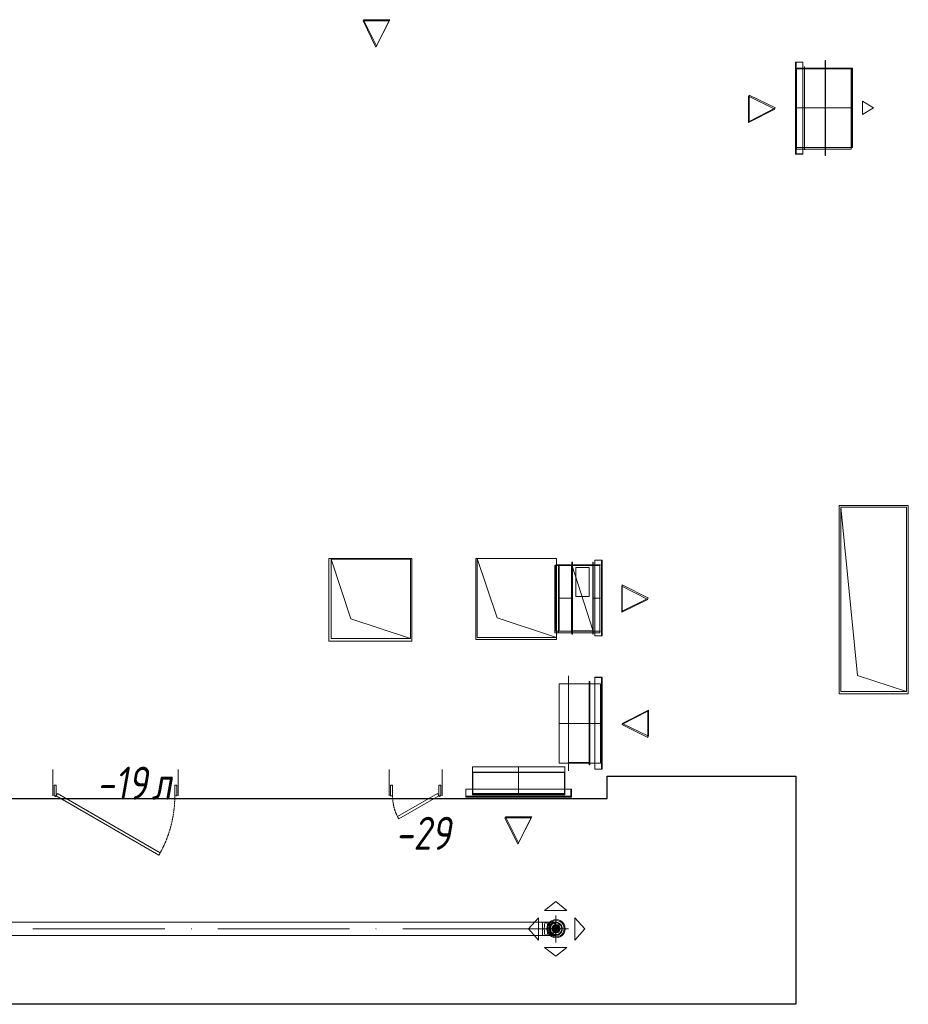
# Model space of a CAD drawing. Header units: millimetres. Extents: x -521669 to 178656, y -69521 to 560843.
# Tile 21 of 256: x -497337 to -490604, y 528599 to 536062. Entities that reach past the tile are written whole.
import ezdxf

# ---------------------------------------------------------------- set-up
doc = ezdxf.new("R2010")
doc.units = ezdxf.units.MM
doc.linetypes.add('-D1-02х01', pattern=[3, 2, -1])
doc.layers.get('Defpoints').update_dxf_attribs({"color": 31})
doc.layers.add('A-DOOR', color=7, linetype='Continuous', lineweight=5)
doc.layers.add('A-DOOR-IDEN', color=7, linetype='Continuous', lineweight=9)
doc.layers.add('PDF8_Воздуховоды', color=3, linetype='Continuous')
doc.layers.add('PDF8_Изоляция', color=7, linetype='Continuous')
doc.layers.add('PDF8_Узлы', color=7, linetype='Continuous', true_color=0xaaaaaa)
doc.styles.add('fl_iso paper', font='isocpeur.ttf', dxfattribs={"width": 0.8, "oblique": 10})

# ---------------------------------------------------------------- blocks, each defined once
blk = doc.blocks.new('yuyuiiooi')
at = {"layer": 'PDF8_Воздуховоды', "transparency": 33554559}
for points in [[(23806.257024, 8741.09544), (23806.257024, 8745.328416), (23802.024048, 8745.328416), (23797.791072, 8741.09544), (23802.024048, 8736.862464), (23806.257024, 8736.862464)], [(23806.257024, 8741.09544), (23806.257024, 8745.328416), (23802.024048, 8745.328416), (23797.791072, 8741.09544), (23802.024048, 8736.862464), (23806.257024, 8736.862464)], [(25203.139104, 8741.09544), (25203.139104, 8745.328416), (25198.906128, 8745.328416), (25194.673152, 8741.09544), (25198.906128, 8736.862464), (25203.139104, 8736.862464)], [(25203.139104, 8741.09544), (25203.139104, 8745.328416), (25198.906128, 8745.328416), (25194.673152, 8741.09544), (25198.906128, 8736.862464), (25203.139104, 8736.862464)]]:
    blk.add_hatch(color=1, dxfattribs=at).paths.add_polyline_path(points)
at = {"layer": 'PDF8_Воздуховоды', "lineweight": 18}
for points in [[(25105.780656, 15632.380368), (25304.730528, 15632.380368), (25203.139104, 15433.430496)], [(28382.10408, 15310.674192), (28432.899792, 15310.674192), (28432.899792, 14616.466128), (28382.10408, 14616.466128), (28382.10408, 15310.674192), (28382.10408, 14616.466128), (28432.899792, 14616.466128), (28432.899792, 15310.674192), (28377.871104, 15310.674192), (28377.871104, 14612.233152), (28432.899792, 14612.233152), (28432.899792, 15310.674192), (28432.899792, 14612.233152), (28377.871104, 14612.233152), (28377.871104, 15310.674192), (28432.899792, 15310.674192)], [(28606.451808, 14603.7672), (28602.218832, 14603.7672), (28606.451808, 14603.7672), (28606.451808, 15323.37312), (28602.218832, 15323.37312), (28602.218832, 14603.7672), (28602.218832, 15323.37312), (28606.451808, 15323.37312)], [(28377.871104, 15281.04336), (28382.10408, 15281.04336)], [(28382.10408, 15272.577408), (28377.871104, 15272.577408)], [(28382.10408, 15264.111456), (28377.871104, 15264.111456), (28382.10408, 15264.111456), (28382.10408, 14663.028864), (28377.871104, 14663.028864), (28377.871104, 15264.111456), (28377.871104, 14663.028864), (28382.10408, 14663.028864)], [(28445.59872, 14646.09696), (28445.59872, 15276.810384)], [(28606.451808, 15264.111456), (28445.59872, 15264.111456), (28606.451808, 15264.111456), (28445.59872, 15264.111456)], [(28606.451808, 15264.111456), (28445.59872, 15264.111456), (28445.59872, 14663.028864), (28606.451808, 14663.028864), (28606.451808, 15264.111456), (28445.59872, 15264.111456), (28445.59872, 14663.028864), (28606.451808, 14663.028864)], [(28606.451808, 15264.111456), (28445.59872, 15264.111456), (28445.59872, 14663.028864), (28606.451808, 14663.028864), (28606.451808, 15264.111456), (28445.59872, 15264.111456), (28445.59872, 14663.028864), (28606.451808, 14663.028864)], [(28445.59872, 14663.028864), (28602.218832, 14663.028864), (28602.218832, 15264.111456), (28445.59872, 15264.111456), (28445.59872, 14663.028864), (28445.59872, 15264.111456), (28602.218832, 15264.111456), (28602.218832, 14663.028864), (28445.59872, 14663.028864), (28606.451808, 14663.028864), (28445.59872, 14663.028864), (28445.59872, 15259.87848), (28606.451808, 15259.87848), (28606.451808, 14663.028864), (28606.451808, 15259.87848), (28445.59872, 15259.87848)], [(28026.534096, 14861.978736), (28026.534096, 15060.928608), (28225.483968, 14963.57016)], [(28885.828224, 14912.774448), (28885.828224, 15014.365872), (28970.487744, 14963.57016)], [(28377.871104, 14654.562912), (28382.10408, 14654.562912)], [(28382.10408, 14641.863984), (28377.871104, 14641.863984)], [(28606.451808, 14663.028864), (28445.59872, 14663.028864), (28606.451808, 14663.028864), (28445.59872, 14663.028864)], [(24860.268048, 10942.24296), (25461.35064, 10942.24296), (25008.422208, 11090.39712), (24860.268048, 11543.325552)], [(26566.157376, 11547.558528), (26566.157376, 10950.708912), (26117.46192, 11098.863072), (25965.074784, 11547.558528)], [(26561.9244, 11500.995792), (26587.322256, 11500.995792), (26587.322256, 10997.271648), (26561.9244, 10997.271648), (26587.322256, 10997.271648), (26587.322256, 11500.995792)], [(26684.680704, 10976.106768), (26684.680704, 11522.160672), (26684.680704, 10976.106768), (26688.91368, 10976.106768), (26688.91368, 11522.160672), (26684.680704, 11522.160672), (26688.91368, 11522.160672), (26688.91368, 10976.106768)], [(26845.533792, 11500.995792), (26684.680704, 11500.995792), (26845.533792, 10997.271648), (26845.533792, 11500.995792), (26684.680704, 11500.995792), (26845.533792, 10997.271648)], [(26845.533792, 11500.995792), (26684.680704, 11500.995792), (26845.533792, 10997.271648), (26845.533792, 11500.995792), (26684.680704, 11500.995792), (26845.533792, 10997.271648)], [(26845.533792, 11500.995792), (26684.680704, 11500.995792), (26845.533792, 11500.995792), (26684.680704, 11500.995792)], [(26845.533792, 11001.504624), (26684.680704, 11001.504624), (26684.680704, 11496.762816), (26845.533792, 11496.762816), (26684.680704, 11496.762816), (26684.680704, 11001.504624), (26845.533792, 11001.504624), (26845.533792, 11496.762816)], [(26688.91368, 10997.271648), (26841.300816, 10997.271648), (26841.300816, 11500.995792), (26688.91368, 11500.995792), (26841.300816, 11500.995792), (26841.300816, 10997.271648), (26688.91368, 10997.271648), (26688.91368, 11500.995792)], [(26841.300816, 10976.106768), (26845.533792, 10976.106768), (26845.533792, 11522.160672), (26841.300816, 11522.160672), (26845.533792, 11522.160672), (26845.533792, 10976.106768), (26841.300816, 10976.106768), (26841.300816, 11522.160672)], [(26913.261408, 11534.8596), (26913.261408, 10963.40784), (26858.23272, 10963.40784), (26858.23272, 11534.8596), (26858.23272, 10963.40784), (26858.23272, 11534.8596), (26858.23272, 10963.40784), (26909.028432, 10963.40784), (26909.028432, 11534.8596), (26909.028432, 10963.40784), (26858.23272, 10963.40784), (26913.261408, 10963.40784), (26913.261408, 11534.8596), (26858.23272, 11534.8596), (26909.028432, 11534.8596), (26858.23272, 11534.8596)], [(26909.028432, 11517.927696), (26913.261408, 11517.927696)], [(26913.261408, 11509.461744), (26909.028432, 11509.461744)], [(26913.261408, 10997.271648), (26909.028432, 10997.271648), (26909.028432, 11500.995792), (26913.261408, 11500.995792), (26909.028432, 11500.995792), (26909.028432, 10997.271648), (26913.261408, 10997.271648), (26913.261408, 11500.995792)], [(26815.90296, 11479.830912), (26815.90296, 11259.71616), (26714.311536, 11259.71616), (26714.311536, 11479.830912), (26815.90296, 11479.830912), (26815.90296, 11259.71616), (26714.311536, 11259.71616), (26714.311536, 11479.830912)], [(27065.648544, 11348.608656), (27065.648544, 11149.658784), (27264.598416, 11247.017232)], [(26845.533792, 10997.271648), (26684.680704, 10997.271648), (26845.533792, 10997.271648), (26684.680704, 10997.271648)], [(26909.028432, 10988.805696), (26913.261408, 10988.805696)], [(26913.261408, 10980.339744), (26909.028432, 10980.339744)], [(26587.322256, 9998.289312), (26587.322256, 10599.371904), (26900.56248, 10599.371904), (26900.56248, 9998.289312)], [(26659.282848, 10658.633568), (26659.282848, 9939.027648)], [(26659.282848, 10599.371904), (26820.135936, 10599.371904), (26659.282848, 10599.371904), (26820.135936, 10599.371904)], [(26659.282848, 9998.289312), (26820.135936, 9998.289312), (26820.135936, 10599.371904), (26659.282848, 10599.371904), (26659.282848, 9998.289312), (26820.135936, 9998.289312), (26820.135936, 10599.371904), (26659.282848, 10599.371904)], [(26659.282848, 9998.289312), (26820.135936, 9998.289312), (26820.135936, 10599.371904), (26659.282848, 10599.371904), (26659.282848, 9998.289312), (26820.135936, 9998.289312), (26820.135936, 10599.371904), (26659.282848, 10599.371904)], [(26820.135936, 10599.371904), (26659.282848, 10599.371904), (26820.135936, 10599.371904), (26820.135936, 10002.522288), (26659.282848, 10002.522288), (26659.282848, 10599.371904), (26659.282848, 10002.522288), (26820.135936, 10002.522288)], [(26659.282848, 10599.371904), (26659.282848, 9998.289312), (26659.282848, 10599.371904), (26815.90296, 10599.371904)], [(26815.90296, 10616.303808), (26820.135936, 10616.303808), (26820.135936, 9985.590384), (26820.135936, 10616.303808), (26815.90296, 10616.303808), (26815.90296, 9985.590384), (26820.135936, 9985.590384), (26815.90296, 9985.590384)], [(26909.028432, 9951.726576), (26858.23272, 9951.726576), (26858.23272, 10645.93464), (26909.028432, 10645.93464), (26909.028432, 9951.726576), (26909.028432, 10645.93464), (26858.23272, 10645.93464), (26858.23272, 9951.726576), (26913.261408, 9951.726576), (26913.261408, 10650.167616), (26858.23272, 10650.167616), (26858.23272, 9951.726576), (26858.23272, 10650.167616), (26913.261408, 10650.167616), (26913.261408, 9951.726576), (26858.23272, 9951.726576)], [(26909.028432, 10620.536784), (26913.261408, 10620.536784)], [(26913.261408, 10607.837856), (26909.028432, 10607.837856)], [(26909.028432, 9998.289312), (26913.261408, 9998.289312), (26909.028432, 9998.289312), (26909.028432, 10599.371904), (26913.261408, 10599.371904), (26913.261408, 9998.289312), (26913.261408, 10599.371904), (26909.028432, 10599.371904)], [(27264.598416, 10400.422032), (27264.598416, 10201.47216), (27065.648544, 10298.830608)], [(26629.652016, 9757.00968), (26629.652016, 9968.65848), (25931.210976, 9968.65848), (25931.210976, 9757.00968)], [(26659.282848, 9998.289312), (26820.135936, 9998.289312), (26659.282848, 9998.289312), (26820.135936, 9998.289312)], [(26909.028432, 9989.82336), (26913.261408, 9989.82336)], [(26913.261408, 9981.357408), (26909.028432, 9981.357408)], [(25880.415264, 9748.543728), (25880.415264, 9799.33944), (26676.214752, 9799.33944), (26676.214752, 9748.543728), (25880.415264, 9748.543728), (26676.214752, 9748.543728), (26676.214752, 9799.33944), (25880.415264, 9799.33944), (25880.415264, 9740.077776), (26680.447728, 9740.077776), (26680.447728, 9799.33944), (25880.415264, 9799.33944), (26680.447728, 9799.33944), (26680.447728, 9740.077776), (25880.415264, 9740.077776), (25880.415264, 9799.33944)], [(25910.046096, 9740.077776), (25910.046096, 9748.543728)], [(25922.745024, 9748.543728), (25922.745024, 9740.077776)], [(25931.210976, 9748.543728), (25931.210976, 9740.077776), (25931.210976, 9748.543728), (26629.652016, 9748.543728), (26629.652016, 9740.077776), (25931.210976, 9740.077776), (26629.652016, 9740.077776), (26629.652016, 9748.543728)], [(26638.117968, 9740.077776), (26638.117968, 9748.543728)], [(26650.816896, 9748.543728), (26650.816896, 9740.077776)], [(26180.95656, 9591.923616), (26379.906432, 9591.923616), (26278.315008, 9392.973744)]]:
    blk.add_lwpolyline(points, close=True, dxfattribs=at)
for points in [[(28377.871104, 15281.04336), (28377.871104, 15272.577408), (28377.871104, 15281.04336)], [(28377.871104, 15281.04336), (28377.871104, 15272.577408), (28377.871104, 15281.04336)], [(28382.10408, 15272.577408), (28382.10408, 15281.04336), (28382.10408, 15272.577408)], [(28382.10408, 15272.577408), (28382.10408, 15281.04336), (28382.10408, 15272.577408)], [(28390.570032, 15264.111456), (28805.40168, 15264.111456), (28805.40168, 14663.028864), (28805.40168, 15264.111456), (28809.634656, 15264.111456), (28805.40168, 15264.111456)], [(28445.59872, 15276.810384), (28445.59872, 14646.09696), (28445.59872, 15276.810384)], [(28809.634656, 15264.111456), (28809.634656, 14663.028864), (28809.634656, 15264.111456)], [(28390.570032, 14963.57016), (28805.40168, 14963.57016)], [(28377.871104, 14654.562912), (28377.871104, 14641.863984), (28377.871104, 14654.562912)], [(28377.871104, 14654.562912), (28377.871104, 14641.863984), (28377.871104, 14654.562912)], [(28382.10408, 14641.863984), (28382.10408, 14654.562912), (28382.10408, 14641.863984)], [(28382.10408, 14641.863984), (28382.10408, 14654.562912), (28382.10408, 14641.863984)], [(28805.40168, 14663.028864), (28390.570032, 14663.028864)], [(28809.634656, 14663.028864), (28805.40168, 14663.028864), (28809.634656, 14663.028864)], [(25461.35064, 10942.24296), (25461.35064, 11543.325552), (24860.268048, 11543.325552)], [(26566.157376, 10950.708912), (25965.074784, 10950.708912), (25965.074784, 11547.558528)], [(26561.9244, 10997.271648), (26561.9244, 11500.995792), (26561.9244, 10997.271648)], [(26587.322256, 11500.995792), (26684.680704, 11500.995792)], [(26845.533792, 11500.995792), (26900.56248, 11500.995792)], [(26909.028432, 11509.461744), (26909.028432, 11517.927696), (26909.028432, 11509.461744)], [(26909.028432, 11509.461744), (26909.028432, 11517.927696), (26909.028432, 11509.461744)], [(26913.261408, 11517.927696), (26913.261408, 11509.461744), (26913.261408, 11517.927696)], [(26913.261408, 11517.927696), (26913.261408, 11509.461744), (26913.261408, 11517.927696)], [(26684.680704, 11247.017232), (26587.322256, 11247.017232)], [(26845.533792, 11247.017232), (26900.56248, 11247.017232)], [(26684.680704, 10997.271648), (26587.322256, 10997.271648)], [(26900.56248, 10997.271648), (26845.533792, 10997.271648)], [(26909.028432, 10980.339744), (26909.028432, 10988.805696), (26909.028432, 10980.339744)], [(26909.028432, 10980.339744), (26909.028432, 10988.805696), (26909.028432, 10980.339744)], [(26913.261408, 10988.805696), (26913.261408, 10980.339744), (26913.261408, 10988.805696)], [(26913.261408, 10988.805696), (26913.261408, 10980.339744), (26913.261408, 10988.805696)], [(26659.282848, 10658.633568), (26659.282848, 9939.027648), (26659.282848, 10658.633568)], [(26659.282848, 9998.289312), (26815.90296, 9998.289312), (26815.90296, 10599.371904), (26815.90296, 9998.289312), (26659.282848, 9998.289312), (26659.282848, 10599.371904)], [(26909.028432, 10620.536784), (26909.028432, 10607.837856), (26909.028432, 10620.536784)], [(26909.028432, 10620.536784), (26909.028432, 10607.837856), (26909.028432, 10620.536784)], [(26913.261408, 10607.837856), (26913.261408, 10620.536784), (26913.261408, 10607.837856)], [(26913.261408, 10607.837856), (26913.261408, 10620.536784), (26913.261408, 10607.837856)], [(26587.322256, 10298.830608), (26900.56248, 10298.830608)], [(26278.315008, 9757.00968), (26278.315008, 9968.65848)], [(26909.028432, 9989.82336), (26909.028432, 9981.357408), (26909.028432, 9989.82336)], [(26909.028432, 9989.82336), (26909.028432, 9981.357408), (26909.028432, 9989.82336)], [(26913.261408, 9981.357408), (26913.261408, 9989.82336), (26913.261408, 9981.357408)], [(26913.261408, 9981.357408), (26913.261408, 9989.82336), (26913.261408, 9981.357408)], [(25922.745024, 9748.543728), (25910.046096, 9748.543728), (25922.745024, 9748.543728)], [(25922.745024, 9748.543728), (25910.046096, 9748.543728), (25922.745024, 9748.543728)], [(25910.046096, 9740.077776), (25922.745024, 9740.077776), (25910.046096, 9740.077776)], [(25910.046096, 9740.077776), (25922.745024, 9740.077776), (25910.046096, 9740.077776)], [(26650.816896, 9748.543728), (26638.117968, 9748.543728), (26650.816896, 9748.543728)], [(26650.816896, 9748.543728), (26638.117968, 9748.543728), (26650.816896, 9748.543728)], [(26638.117968, 9740.077776), (26650.816896, 9740.077776), (26638.117968, 9740.077776)], [(26638.117968, 9740.077776), (26650.816896, 9740.077776), (26638.117968, 9740.077776)]]:
    blk.add_lwpolyline(points, dxfattribs=at)
at = {"layer": 'PDF8_Воздуховоды', "color": 5, "lineweight": 18}
blk.add_lwpolyline([(28720.74216, 10540.11024), (29220.233328, 10540.11024), (28847.73144, 10662.866544), (28720.74216, 11936.99232)], close=True, dxfattribs=at)
blk.add_lwpolyline([(29220.233328, 10540.11024), (29220.233328, 11936.99232), (28720.74216, 11936.99232)], dxfattribs=at)
at = {"layer": 'PDF8_Воздуховоды', "color": 1, "lineweight": 18}
for points in [[(26477.26488, 8880.783648), (26561.9244, 8948.511264), (26646.58392, 8880.783648)], [(26430.702144, 8825.75496), (26354.508576, 8741.09544), (26430.702144, 8656.43592)], [(26705.845584, 8825.75496), (26782.039152, 8741.09544), (26705.845584, 8656.43592)], [(26460.332976, 8791.891152), (19738.367088, 8791.891152), (19738.367088, 8690.299728), (26460.332976, 8690.299728)], [(22599.858864, 8741.09544), (23598.8412, 8741.09544)], [(24000.97392, 8741.09544), (24999.956256, 8741.09544)], [(25402.088976, 8741.09544), (26460.332976, 8741.09544)], [(26460.332976, 8690.299728), (26460.332976, 8741.09544), (26460.332976, 8791.891152), (26460.332976, 8741.09544)], [(26485.730832, 8690.299728), (26485.730832, 8694.532704), (26481.497856, 8694.532704), (26477.26488, 8707.231632), (26477.26488, 8724.163536), (26473.031904, 8741.09544), (26477.26488, 8762.26032), (26477.26488, 8774.959248), (26481.497856, 8787.658176), (26485.730832, 8791.891152), (26489.963808, 8791.891152), (26494.196784, 8787.658176), (26498.42976, 8774.959248), (26498.42976, 8762.26032), (26502.662736, 8741.09544), (26498.42976, 8724.163536), (26498.42976, 8707.231632), (26494.196784, 8694.532704), (26489.963808, 8694.532704)], [(26532.293568, 8690.299728), (26528.060592, 8694.532704), (26519.59464, 8694.532704), (26515.361664, 8698.76568), (26506.895712, 8707.231632), (26498.42976, 8724.163536), (26498.42976, 8741.09544), (26498.42976, 8762.26032), (26506.895712, 8774.959248), (26515.361664, 8783.4252), (26519.59464, 8787.658176), (26528.060592, 8791.891152), (26532.293568, 8791.891152), (26540.75952, 8791.891152), (26549.225472, 8787.658176), (26553.458448, 8783.4252), (26561.9244, 8774.959248), (26566.157376, 8762.26032), (26570.390352, 8741.09544), (26566.157376, 8724.163536), (26561.9244, 8707.231632), (26553.458448, 8698.76568), (26549.225472, 8694.532704), (26540.75952, 8694.532704)], [(26561.9244, 8690.299728), (26549.225472, 8694.532704), (26540.75952, 8694.532704), (26532.293568, 8698.76568), (26523.827616, 8707.231632), (26519.59464, 8715.697584), (26515.361664, 8724.163536), (26511.128688, 8732.629488), (26511.128688, 8741.09544), (26511.128688, 8749.561392), (26515.361664, 8762.26032), (26519.59464, 8770.726272), (26523.827616, 8774.959248), (26532.293568, 8783.4252), (26540.75952, 8787.658176), (26549.225472, 8791.891152), (26561.9244, 8791.891152), (26570.390352, 8791.891152), (26578.856304, 8787.658176), (26587.322256, 8783.4252), (26595.788208, 8774.959248), (26604.25416, 8770.726272), (26608.487136, 8762.26032), (26608.487136, 8749.561392), (26612.720112, 8741.09544), (26608.487136, 8732.629488), (26608.487136, 8724.163536), (26604.25416, 8715.697584), (26595.788208, 8707.231632), (26587.322256, 8698.76568), (26578.856304, 8694.532704), (26570.390352, 8694.532704)], [(26477.26488, 8601.407232), (26561.9244, 8533.679616), (26646.58392, 8601.407232)]]:
    blk.add_lwpolyline(points, close=True, dxfattribs=at)
for points in [[(26494.196784, 8743.211928, 1.0000071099), (26633.883999, 8743.211928, 1.0000071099)], [(26502.662736, 8743.211928, 1.0000151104), (26625.417185, 8743.211928, 1.0000151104)], [(26515.361664, 8743.211928, 0.9999772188), (26612.72233, 8743.211928, 0.9999772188)], [(26564.040888, 8787.658176, 0.9999805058), (26564.040888, 8698.763947, 0.9999805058)], [(26564.040888, 8774.959248, 0.9999922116), (26564.040888, 8711.464113, 0.9999922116)], [(26564.040888, 8770.726272, 0.9999978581), (26564.040888, 8715.697466, 0.999997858)], [(26564.040888, 8766.493296, 1.0000078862), (26564.040888, 8719.930927, 1.0000078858)], [(26564.040888, 8762.26032, 1.0000195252), (26564.040888, 8724.16428, 1.0000195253)], [(26564.040888, 8758.027344, 1.0000414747), (26564.040888, 8728.397741, 1.0000414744)], [(26564.040888, 8753.794368, 1.0000758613), (26564.040888, 8732.631093, 1.0000758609)]]:
    blk.add_lwpolyline(points, format="xyb", close=True, dxfattribs=at)
for points in [[(26561.9244, 8639.504016), (26561.9244, 8842.686864)], [(26561.9244, 8791.891152), (26532.293568, 8791.891152), (26485.730832, 8791.891152), (26460.332976, 8791.891152)], [(26561.9244, 8741.09544), (26460.332976, 8741.09544), (26659.282848, 8741.09544)], [(26460.332976, 8690.299728), (26485.730832, 8690.299728), (26532.293568, 8690.299728), (26561.9244, 8690.299728)]]:
    blk.add_lwpolyline(points, dxfattribs=at)
blk.add_lwpolyline([(26564.040888, 8741.09544, 1.0000078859), (26564.040888, 8694.533071, -0.9999772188), (26564.040888, 8791.891152, -1.0000078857), (26564.040888, 8745.328416)], format="xyb", dxfattribs=at)
for centre, radius, start, end in [((26564.041385, 8743.212425), 69.843607, 359.9995926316, 180.0004073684), ((26564.040391, 8743.211431), 69.843607, 179.9995926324, 0.0004073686), ((26564.039961, 8743.211001), 61.377225, 179.9991342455, 0.0008657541), ((26564.041815, 8743.212855), 61.377225, 359.9991342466, 180.0008657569), ((26564.039779, 8743.210819), 48.680333, 0.00130528, 179.998694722), ((26564.039779, 8743.210819), 48.680333, 0.00130528, 179.998694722), ((26564.039779, 8743.210819), 48.680333, 0.00130528, 179.998694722), ((26564.039779, 8743.210819), 48.680333, 0.00130528, 179.998694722), ((26564.041997, 8743.210819), 48.680333, 90.0013052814, 179.998694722), ((26564.041997, 8743.213037), 48.680333, 180.0013052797, 359.9986947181), ((26564.041997, 8743.213037), 48.680333, 180.0013052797, 359.9986947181), ((26564.041997, 8743.213037), 48.680333, 180.0013052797, 359.9986947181), ((26564.041997, 8743.213037), 48.680333, 180.0013052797, 359.9986947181), ((26564.041997, 8743.213037), 48.680333, 180.0013052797, 269.9986947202), ((26564.040704, 8743.212112), 23.281184, 89.9995481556, 270.0004518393), ((26564.039779, 8743.213037), 48.680333, 270.0013052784, 89.9986947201), ((26564.039779, 8743.210819), 48.680333, 0.00130528, 89.9986947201), ((26564.041072, 8743.211744), 23.281184, 269.9995481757, 90.0004518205), ((26564.039779, 8743.213037), 48.680333, 270.0013052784, 359.9986947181)]:
    blk.add_arc(centre, radius, start, end, dxfattribs=at)
at = {"layer": 'PDF8_Изоляция', "color": 3, "lineweight": 18}
for points in [[(28801.168704, 15259.87848), (28386.337056, 15259.87848), (28386.337056, 14650.329936), (28801.168704, 14650.329936)], [(26553.458448, 10984.57272), (26553.458448, 11496.762816), (26583.08928, 11496.762816), (26583.08928, 10984.57272)], [(26896.329504, 11496.762816), (26583.08928, 11496.762816), (26583.08928, 10984.57272), (26896.329504, 10984.57272)]]:
    blk.add_lwpolyline(points, close=True, dxfattribs=at)
for points in [[(28602.218832, 14650.329936), (28602.218832, 15259.87848)], [(25469.816592, 11547.558528), (25469.816592, 10921.07808), (25469.816592, 11547.558528), (24843.336144, 11547.558528), (24843.336144, 10921.07808)], [(25469.816592, 10921.07808), (24843.336144, 10921.07808), (24843.336144, 11547.558528)], [(26566.157376, 10933.777008), (26566.157376, 11547.558528), (25956.608832, 11547.558528), (25956.608832, 10933.777008), (26566.157376, 10933.777008), (26566.157376, 11547.558528)], [(25956.608832, 10933.777008), (25956.608832, 11547.558528)], [(26680.447728, 11496.762816), (26680.447728, 10984.57272)], [(26841.300816, 11496.762816), (26841.300816, 10984.57272)]]:
    blk.add_lwpolyline(points, dxfattribs=at)
at = {"layer": 'PDF8_Изоляция', "color": 5, "lineweight": 18}
blk.add_lwpolyline([(28708.043232, 11949.691248), (28708.043232, 10523.178336), (29232.932256, 10523.178336), (29232.932256, 11949.691248)], close=True, dxfattribs=at)
at = {"layer": 'PDF8_Узлы', "color": 3, "lineweight": 18}
for points in [[(25300.497552, 15623.914416), (25198.906128, 15424.964544), (25101.54768, 15623.914416)], [(28022.30112, 15052.462656), (28221.250992, 14955.104208), (28022.30112, 14853.512784)], [(27061.415568, 11141.192832), (27260.36544, 11238.55128), (27061.415568, 11340.142704)], [(27260.36544, 10193.006208), (27061.415568, 10290.364656), (27260.36544, 10391.95608)], [(26375.673456, 9583.457664), (26274.082032, 9384.507792), (26176.723584, 9583.457664)]]:
    blk.add_lwpolyline(points, close=True, dxfattribs=at)
blk = doc.blocks.new('A_MEQ_DoorWall - ОВ-7394617-50_AS_M_L35')
at = {"layer": 'A-DOOR'}
for p, q in [((-350, -100), (-350, 100)), ((600, -100), (600, 100)), ((-340, -20), (-325, -20)), ((-340, -100), (-340, -20)), ((-325, -20), (-325, -100)), ((575, -20), (590, -20)), ((575, -100), (575, -20)), ((590, -20), (590, -100)), ((-325, -100), (-340, -100)), ((-325, -100), (-315, -82.7)), ((454.4, -550), (-325, -100)), ((-315, -82.7), (464.4, -532.7)), ((590, -100), (575, -100)), ((464.4, -532.7), (454.4, -550))]:
    blk.add_line(p, q, dxfattribs=at)
blk.add_arc((-330, -100), 5, 180, 0, dxfattribs=at)
at = {"layer": 'A-DOOR', "linetype": '-D1-02х01'}
blk.add_arc((-325, -100), 900, 330, 0, dxfattribs=at)
blk = doc.blocks.new('A_MEQ_DoorWall - ОВ-7394216-50_AS_M_L35')
at = {"layer": 'A-DOOR'}
for p, q in [((253.1, 275), (-50, 100)), ((-40, 82.7), (263.1, 257.7)), ((263.1, 257.7), (253.1, 275)), ((-75, 100), (-75, -100)), ((-50, 100), (-65, 100)), ((-65, 100), (-65, 20)), ((-50, 20), (-50, 100)), ((-50, 100), (-40, 82.7)), ((315, 100), (300, 100)), ((300, 100), (300, 20)), ((315, 20), (315, 100)), ((325, 100), (325, -100)), ((-65, 20), (-50, 20)), ((300, 20), (315, 20))]:
    blk.add_line(p, q, dxfattribs=at)
at = {"layer": 'A-DOOR', "linetype": '-D1-02х01'}
blk.add_arc((-50, 100), 350, 360, 30, dxfattribs=at)
at = {"layer": 'A-DOOR'}
blk.add_arc((-55, 100), 5, 0, 180, dxfattribs=at)
blk = doc.blocks.new('tyuy2455')
blk.add_lwpolyline([(19411.2, 38.7), (20109.7, 38.7), (20109.7, 197.3), (19411.2, 197.3)], close=True)
at = {"layer": 'Defpoints'}
blk.add_lwpolyline([(13160, -0.3), (20430, -0.2), (20430, 170), (21860, 170), (21860, -0.1), (21860, -1560), (15240, -1560)], dxfattribs=at)
at = {"layer": 'A-DOOR', "color": 8, "true_color": 0x7f7f7f}
blk.add_blockref('A_MEQ_DoorWall - ОВ-7394617-50_AS_M_L35', (16580, 120), dxfattribs=at)
at = {"layer": 'A-DOOR', "color": 8, "true_color": 0x7f7f7f, "rotation": 180}
blk.add_blockref('A_MEQ_DoorWall - ОВ-7394216-50_AS_M_L35', (19105, 120), dxfattribs=at)
at = {"layer": 'A-DOOR-IDEN', "lineweight": 5, "char_height": 250, "attachment_point": 1, "style": 'fl_iso paper'}
for s, insert, width in [('-19', (16563.9, 241), 372.785), ('л', (16978.5, 241), 150.316), ('-29', (18826.6, -138.8), 372.785)]:
    blk.add_mtext(s, dxfattribs=dict(at, insert=insert, width=width))

msp = doc.modelspace()

# ---------------------------------------------------------------- block references
for name, p in [('yuyuiiooi', (-519836.5, 520429.4)), ('tyuy2455', (-513316.5, 530159.4))]:
    msp.add_blockref(name, p)

doc.saveas('drawing.dxf')
